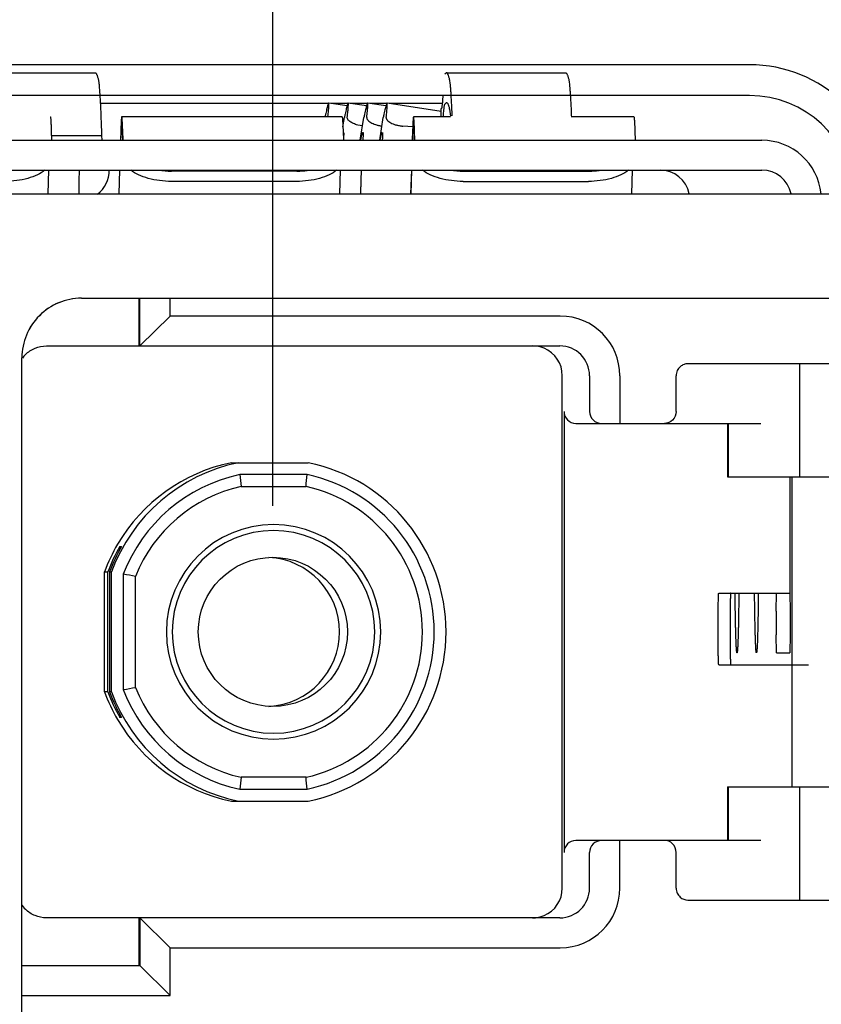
# Model space of a CAD drawing. Header units: inches. Extents: x 0 to 22, y 0 to 17.
# Tile 7 of 26: x 4.1 to 4.5, y 7.6 to 8.1. Entities that reach past the tile are written whole.
import ezdxf

# ---------------------------------------------------------------- set-up
doc = ezdxf.new("R2010")
doc.units = ezdxf.units.IN
doc.header["$LTSCALE"] = 1.21
doc.header["$MEASUREMENT"] = 0
doc.layers.get('0').update_dxf_attribs({"linetype": 'CONTINUOUS'})
doc.layers.add('DIMENSIONS', color=7, linetype='CONTINUOUS')
doc.styles.get("Standard").update_dxf_attribs({"font": 'txt', "width": 0.8})
doc.dimstyles.new('DIMSTYLE_1', dxfattribs={"dimtxt": 0.125, "dimasz": 0.18, "dimexe": 0.18, "dimexo": 0.0625, "dimgap": 0.09, "dimtad": 0, "dimtih": 1, "dimtoh": 1, "dimlfac": 0.6666666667, "dimzin": 4, "dimdsep": 46, "dimtxsty": 'STANDARD', "dimblk": '_FILLED', "dimblk1": '_FILLED', "dimblk2": '_FILLED', "dimcen": 0.09, "dimadec": 0, "dimazin": 0, "dimtp": 0.01, "dimtm": 0.01, "dimtfac": 1, "dimtofl": 0, "dimtmove": 0, "dimatfit": 3, "dimldrblk": '_FILLED', "dimfxl": 1, "dimtolj": 1, "dimtzin": 4, "dimarcsym": 0})

# ---------------------------------------------------------------- blocks, each defined once
blk = doc.blocks.new('*D8')
at = {"layer": 'DIMENSIONS', "color": 2, "linetype": 'CONTINUOUS'}
for p, q in [((4.3651851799, 9.0754344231), (4.3651851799, 12.3992117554)), ((4.228647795, 8.9109333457), (4.3651851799, 9.0754344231)), ((4.228647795, 7.835941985), (4.228647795, 8.9109333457))]:
    blk.add_line(p, q, dxfattribs=at)
at = {"layer": 'DIMENSIONS', "color": 2, "linetype": 'CONTINUOUS', "insert": (4.3026851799, 12.4617117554), "char_height": 0.125, "width": 0.925, "attachment_point": 1, "rotation": 90, "line_spacing_factor": 0.9}
blk.add_mtext('.09{\\Ftxt.shx;\\W1.000000;\\H0.125000; }[2.4]', dxfattribs=at)
blk = doc.blocks.new('_FILLED')
at = {"color": 0, "linetype": 'BYBLOCK'}
blk.add_solid([(0, 0), (-1, 0.1736111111), (-1, -0.1736111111)], dxfattribs=at)

msp = doc.modelspace()

# ---------------------------------------------------------------- linework, layer by layer
at = {"color": 7, "linetype": 'CONTINUOUS'}
for p, q in [((4.4649284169, 8.0545024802), (3.9564284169, 8.0545024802)), ((4.0814634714, 8.0505672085), (4.1405088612, 8.0505672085)), ((4.3146927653, 8.050567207), (4.3139370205, 8.0497975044)), ((4.3146927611, 8.0505672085), (4.3737381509, 8.0505672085)), ((4.4649284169, 8.0392024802), (3.9564284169, 8.0392024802)), ((4.2563155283, 8.0353514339), (4.1430719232, 8.0353514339)), ((4.2654360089, 8.0340753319), (4.2563169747, 8.0355204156)), ((4.2659624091, 8.0353514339), (4.2573830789, 8.0353514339)), ((4.2750828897, 8.0340753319), (4.2659638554, 8.0355204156)), ((4.2756092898, 8.0353514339), (4.2670299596, 8.0353514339)), ((4.2847297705, 8.0340753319), (4.2756107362, 8.0355204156)), ((4.2852561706, 8.0353514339), (4.2766768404, 8.0353514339)), ((4.3120718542, 8.0312725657), (4.285257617, 8.0355204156)), ((4.3126163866, 8.0353514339), (4.2863237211, 8.0353514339)), ((4.3120718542, 8.0287004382), (4.3120718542, 8.0327697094)), ((4.3121408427, 8.0327172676), (4.3120718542, 8.0327697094)), ((4.3139370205, 8.0350337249), (4.3146927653, 8.0358034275)), ((4.3162559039, 8.0325068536), (4.3167155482, 8.0290687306)), ((4.262966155, 8.0287004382), (4.1537321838, 8.0287004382)), ((4.2633657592, 8.0237054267), (4.264103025, 8.0283611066)), ((4.2719578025, 8.0170443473), (4.2737499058, 8.0283611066)), ((4.2816130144, 8.0170969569), (4.2833967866, 8.0283611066)), ((4.3167142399, 8.0287004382), (4.2983933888, 8.0287004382)), ((4.40762736, 8.0287004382), (4.376602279, 8.0287004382)), ((4.1187872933, 8.0215797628), (4.1189298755, 8.0170443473)), ((4.1532498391, 8.0215797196), (4.1531072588, 8.0170443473)), ((4.1543571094, 8.0170443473), (4.1542145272, 8.0215797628)), ((4.2634484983, 8.0215797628), (4.2635910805, 8.0170443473)), ((4.273077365, 8.0241658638), (4.2707796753, 8.0245860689)), ((4.2980649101, 8.023735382), (4.2930525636, 8.0241021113)), ((4.2979110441, 8.0215797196), (4.2977684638, 8.0170443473)), ((4.2990183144, 8.0170443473), (4.2988757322, 8.0215797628)), ((4.4081097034, 8.0215797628), (4.4082522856, 8.0170443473)), ((3.913691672, 8.0170443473), (4.4711078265, 8.0170443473)), ((4.1187872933, 8.0195088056), (4.1437255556, 8.0195088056)), ((4.1437255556, 8.0195088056), (4.1439173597, 8.0170443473)), ((4.2635112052, 8.0207721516), (4.2636490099, 8.020938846)), ((4.2636490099, 8.020938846), (4.263654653, 8.0209382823)), ((4.2732958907, 8.020938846), (4.2733015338, 8.0209382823)), ((4.2818153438, 8.0171561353), (4.2825700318, 8.0201331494)), ((4.2825700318, 8.0201331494), (4.2829427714, 8.020938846)), ((4.2829427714, 8.020938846), (4.2829484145, 8.0209382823)), ((3.9603652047, 8.0022805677), (4.4711078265, 8.0022805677)), ((4.1174302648, 8.0022805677), (4.1170589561, 7.9904695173)), ((4.1325855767, 8.0022805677), (4.1324891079, 7.9969656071)), ((4.1526431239, 8.0022805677), (4.1522718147, 7.990469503)), ((4.1524861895, 7.9904695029), (4.1528574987, 8.0022805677)), ((4.2620914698, 8.0022805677), (4.2617201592, 7.9904694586)), ((4.2973043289, 8.0022805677), (4.2969330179, 7.9904694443)), ((4.2971473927, 7.9904694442), (4.2975187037, 8.0022805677)), ((4.4067525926, 8.0022779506), (4.4063813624, 7.9904693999)), ((4.2404520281, 8.0018044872), (4.1784543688, 8.0018044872)), ((4.3231155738, 8.0018044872), (4.3851132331, 8.0018044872)), ((4.1324891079, 7.9969656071), (4.1324891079, 7.9904695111)), ((4.2403984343, 7.9966901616), (4.178400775, 7.9966901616)), ((4.3230619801, 7.9966901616), (4.3850596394, 7.9966901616)), ((3.9394442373, 7.9904695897), (4.5805696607, 7.9904693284)), ((4.1337433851, 7.9387962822), (4.5743042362, 7.9387961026)), ((4.1622761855, 7.9387963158), (4.1622761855, 7.9210797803)), ((4.1627585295, 7.9151742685), (4.1627585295, 7.9387963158)), ((4.1777878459, 7.929938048), (4.1777878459, 7.9387962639)), ((4.1627585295, 7.9151742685), (4.1777878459, 7.929938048)), ((4.3711614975, 7.929938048), (4.1777878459, 7.929938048)), ((4.1622761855, 7.9210797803), (4.1621689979, 7.9151742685)), ((4.1164088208, 7.9151742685), (4.3708935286, 7.9151742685)), ((4.104215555, 7.2685207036), (4.1042158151, 7.9092687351)), ((4.5223503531, 7.9063160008), (4.4344224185, 7.9063160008)), ((4.4898219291, 7.8502136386), (4.4898219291, 7.9063160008)), ((4.372149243, 7.6464734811), (4.372149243, 7.900410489)), ((4.3856548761, 7.900410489), (4.3856548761, 7.8826939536)), ((4.4006841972, 7.9004104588), (4.4006841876, 7.8767884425)), ((4.4286011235, 7.8826939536), (4.4286011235, 7.900410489)), ((4.3730067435, 7.8826939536), (4.3730067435, 7.6641900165)), ((4.3789112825, 7.8767884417), (4.4705138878, 7.8767884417)), ((4.4540259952, 7.8767884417), (4.4540259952, 7.8502136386)), ((4.4544987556, 7.8502136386), (4.4544987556, 7.8767884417)), ((4.2080958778, 7.8573002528), (4.2462306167, 7.8573002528)), ((4.2456160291, 7.851394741), (4.2121940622, 7.851394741)), ((4.4540259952, 7.8502136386), (4.5666944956, 7.8502136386)), ((4.4849044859, 7.8502136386), (4.4849044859, 7.7926348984)), ((4.485869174, 7.8502136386), (4.485869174, 7.6966703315)), ((4.2129392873, 7.8454892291), (4.2450851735, 7.8454892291)), ((4.1527606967, 7.8142116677), (4.1527606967, 7.8158178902)), ((4.1527606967, 7.8158178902), (4.1536181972, 7.8158178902)), ((4.1451197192, 7.7437436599), (4.1451197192, 7.8031403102)), ((4.1451197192, 7.8031403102), (4.1468561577, 7.8031403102)), ((4.1468561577, 7.7437436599), (4.1468561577, 7.8031403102)), ((4.1477136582, 7.8031403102), (4.1477136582, 7.7437436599)), ((4.1477136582, 7.8031403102), (4.148603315, 7.8031403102)), ((4.148603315, 7.7437436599), (4.148603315, 7.8031403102)), ((4.154507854, 7.8020639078), (4.154507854, 7.7448200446)), ((4.1605195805, 7.7459384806), (4.1605195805, 7.8009454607)), ((4.4497103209, 7.7926350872), (4.4849044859, 7.7926351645)), ((4.4781087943, 7.7837766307), (4.4782695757, 7.7926348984)), ((4.4849044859, 7.7926348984), (4.4850652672, 7.7837766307)), ((4.4781087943, 7.7837766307), (4.4781087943, 7.7719656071)), ((4.4850652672, 7.7837766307), (4.4850652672, 7.7719656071)), ((4.4782695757, 7.7631073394), (4.4781087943, 7.7719656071)), ((4.4850652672, 7.7719656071), (4.4849044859, 7.7631073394)), ((4.4782695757, 7.7631073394), (4.4849044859, 7.7631073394)), ((4.4497103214, 7.7572020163), (4.4941672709, 7.7572021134)), ((4.1468561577, 7.7437436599), (4.1451197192, 7.7437436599)), ((4.148603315, 7.7437436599), (4.1477136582, 7.7437436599)), ((4.1527606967, 7.7310660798), (4.1527606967, 7.7326723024)), ((4.1536181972, 7.7310660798), (4.1527606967, 7.7310660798)), ((4.2450851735, 7.701394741), (4.2129392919, 7.701394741)), ((4.2121940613, 7.6954892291), (4.2456160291, 7.6954892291)), ((4.4540259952, 7.6966703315), (4.4540259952, 7.6700955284)), ((4.4540259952, 7.6966703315), (4.5666944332, 7.6966703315)), ((4.4544987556, 7.6700955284), (4.4544987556, 7.6966703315)), ((4.4898219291, 7.6405679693), (4.4898219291, 7.6966703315)), ((4.2080958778, 7.6895837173), (4.2462306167, 7.6895837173)), ((4.4705138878, 7.6700955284), (4.3789112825, 7.6700955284)), ((4.4006841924, 7.6464734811), (4.4006841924, 7.6700955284)), ((4.3856548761, 7.6464734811), (4.3856548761, 7.6641900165)), ((4.4286011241, 7.6464734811), (4.4286011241, 7.6641900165)), ((4.4344224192, 7.6405679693), (4.522350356, 7.6405679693)), ((4.3708935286, 7.6317097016), (4.1164088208, 7.6317097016)), ((4.1621689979, 7.6317097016), (4.1622761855, 7.6258041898)), ((4.1627585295, 7.6317097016), (4.1627585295, 7.6080876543)), ((4.1777878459, 7.6169459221), (4.1627585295, 7.6317097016)), ((4.1622761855, 7.6258041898), (4.1622761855, 7.6080876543)), ((4.1777878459, 7.5933238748), (4.1777878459, 7.6169459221)), ((4.1777878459, 7.6169459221), (4.3711614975, 7.6169459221)), ((4.1042329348, 7.6080876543), (4.1627585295, 7.6080876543)), ((4.1777878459, 7.5933238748), (4.1627585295, 7.6080876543)), ((4.1042329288, 7.5933238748), (4.1777878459, 7.5933238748))]:
    msp.add_line(p, q, dxfattribs=at)
msp.add_circle((4.2286424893, 7.7734407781), 0.0369676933, dxfattribs=at)
for centre, radius, start, end in [((4.4649284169, 7.9870024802), 0.0675, 3.0650991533, 90), ((4.4649284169, 7.9867024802), 0.0525, 4.2706496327, 90), ((4.2894703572, 8.0261724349), 0.0275243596, 13.3052342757, 14.0330993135), ((4.4711059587, 7.9875208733), 0.0295230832, 5.7948317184, 89.9963751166), ((4.1321809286, 8.0022816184), 0.0153583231, 308.6292946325, 359.9960804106), ((4.1784109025, 8.0479347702), 0.0461303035, 261.9540005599, 270.0539869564), ((4.3230721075, 8.0479347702), 0.0461303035, 261.95400056, 270.0539869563), ((4.4206012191, 7.9875216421), 0.0147580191, 11.7533637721, 90.0034626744), ((4.4711087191, 7.9875216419), 0.014758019, 11.7532817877, 90.0034649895), ((4.1337433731, 7.9092687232), 0.0295275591, 89.9999767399, 179.99997674), ((4.1337606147, 7.9092687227), 0.0295275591, 89.9999767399, 179.99997674), ((4.3711567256, 7.900410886), 0.0295274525, 359.9991709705, 89.9902610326), ((4.370892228, 7.9004117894), 0.0147625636, 359.9949529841, 89.9949522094), ((4.1164259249, 7.9004028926), 0.0147800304, 135.0213479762, 143.8887304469), ((4.3573828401, 7.9004091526), 0.014766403, 0.0051855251, 67.3034197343), ((4.3789120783, 7.8826937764), 0.0059053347, 179.9982814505, 269.9922792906), ((4.2289135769, 7.7734511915), 0.0856222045, 101.6802092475, 159.7116416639), ((4.2254271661, 7.7734585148), 0.085614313, 101.6793565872, 149.522932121), ((4.2288870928, 7.773441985), 0.0856339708, 281.6851348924, 78.3148651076), ((4.2289128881, 7.7734507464), 0.0797170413, 102.1063890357, 158.9652683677), ((5.6392375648, 8.028475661), 1.4379884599, 187.0736376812, 187.3108054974), ((2.8296952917, 7.9756974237), 1.4213664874, 354.7438931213, 354.9829063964), ((4.2288865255, 7.7734405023), 0.0797302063, 282.1123470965, 77.8876529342), ((4.2290193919, 7.7734502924), 0.0738118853, 102.5829405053, 158.1299582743), ((4.2289950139, 7.7734433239), 0.0738243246, 282.5889294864, 77.411070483), ((4.2290218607, 7.7734419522), 0.0531505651, 90.0103790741, 269.989620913), ((4.2290026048, 7.7734420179), 0.0531505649, 270.0103790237, 89.9896209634), ((4.2289677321, 7.7734419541), 0.0501977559, 90.0103790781, 269.989620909), ((4.2289495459, 7.773442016), 0.0501977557, 270.0103790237, 89.9896209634), ((4.2256775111, 7.7733220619), 0.0858992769, 149.5291845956, 159.6881038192), ((4.2273086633, 7.7733836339), 0.0857791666, 150.3505660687, 159.7022610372), ((4.2281661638, 7.7733836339), 0.0857791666, 150.3505660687, 159.7022610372), ((4.2247180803, 7.7734419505), 0.0369688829, 273.0600649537, 86.9446897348), ((4.0015245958, 6.9630529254), 0.8528442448, 79.2555365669, 79.6663474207), ((4.2256775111, 7.7735619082), 0.0858992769, 200.3118961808, 210.4708154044), ((4.2273086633, 7.7735003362), 0.0857791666, 200.2977389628, 209.6494339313), ((4.2281661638, 7.7735003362), 0.0857791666, 200.2977389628, 209.6494339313), ((4.228913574, 7.7734327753), 0.0856222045, 200.2883569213, 258.3197921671), ((4.0015278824, 8.5838217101), 0.8528344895, 280.3335476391, 280.7443630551), ((4.2289128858, 7.773433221), 0.0797170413, 201.0347304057, 257.893612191), ((4.22901939, 7.7734336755), 0.0738118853, 201.8700406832, 257.4170605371), ((4.2254271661, 7.7734254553), 0.085614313, 210.4770678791, 258.3206434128), ((5.6392379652, 7.5184069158), 1.4379890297, 172.6891414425, 172.9263091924), ((2.8296944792, 7.5711864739), 1.4213673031, 5.0170936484, 5.2561067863), ((4.3789120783, 7.6641901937), 0.0059053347, 90.0077207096, 180.0017185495), ((4.3573828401, 7.6464748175), 0.014766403, 292.6965802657, 359.9948144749), ((4.370892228, 7.6464721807), 0.0147625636, 270.0050477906, 0.0050470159), ((4.3711565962, 7.6464731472), 0.0295275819, 270.0090313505, 0.0005893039), ((4.1164564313, 7.6465065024), 0.0148195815, 212.7786376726, 224.9648169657)]:
    msp.add_arc(centre, radius, start, end, dxfattribs=at)
for centre, major_axis, start_param, end_param in [((4.3916666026, 7.8826939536), (0.0060117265, 0), 3.1415926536, 4.7123889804), ((4.3916666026, 7.6641900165), (0.0060117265, -0), 1.5707963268, 3.1415926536)]:
    msp.add_ellipse(centre, major_axis=major_axis, ratio=0.982332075, start_param=start_param, end_param=end_param, dxfattribs=at)
for points, knots in [([(4.1405088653, 8.0505672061), (4.140576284, 8.050567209), (4.1406834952, 8.0505354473), (4.1408083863, 8.0504505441), (4.140948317, 8.0503191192), (4.1411183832, 8.0500830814), (4.1413106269, 8.0497177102), (4.1415032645, 8.0492510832), (4.1416963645, 8.0486827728), (4.1418898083, 8.0480121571), (4.1420108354, 8.0475290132), (4.1420720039, 8.0472706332)], [0, 0, 0, 0, 0.0534713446, 0.0844282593, 0.1195939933, 0.2051024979, 0.3135597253, 0.4465862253, 0.6050381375, 0.7894081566, 1, 1, 1, 1]), ([(4.1420720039, 8.0472706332), (4.1421143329, 8.0470918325), (4.1421937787, 8.0466778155), (4.142299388, 8.0459730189), (4.142405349, 8.0451054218), (4.1425575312, 8.0436260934), (4.1427397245, 8.0413746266), (4.1429454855, 8.0381955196), (4.1431488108, 8.0343875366), (4.1433488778, 8.0299621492), (4.143544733, 8.0249338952), (4.1436654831, 8.0213821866), (4.1437255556, 8.0195088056)], [0, 0, 0, 0, 0.0198096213, 0.0454170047, 0.0768276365, 0.1140312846, 0.2057420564, 0.3203314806, 0.4574871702, 0.6168645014, 0.7979238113, 1, 1, 1, 1]), ([(4.3162559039, 8.0472706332), (4.3161947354, 8.0475290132), (4.3160737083, 8.0480121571), (4.3158802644, 8.0486827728), (4.3156871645, 8.0492510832), (4.3154945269, 8.0497177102), (4.3153022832, 8.0500830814), (4.3151322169, 8.0503191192), (4.3149922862, 8.0504505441), (4.3148673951, 8.0505354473), (4.3147601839, 8.050567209), (4.3146927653, 8.0505672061)], [0, 0, 0, 0, 0.2105918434, 0.3949618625, 0.5534137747, 0.6864402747, 0.7948975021, 0.8804060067, 0.9155717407, 0.9465286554, 1, 1, 1, 1]), ([(4.3175606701, 8.0291709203), (4.3174676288, 8.0314405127), (4.3173231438, 8.0346583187), (4.3170969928, 8.0386962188), (4.3169361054, 8.0411593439), (4.3167743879, 8.043239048), (4.3166120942, 8.0449316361), (4.3164690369, 8.0460981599), (4.3163486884, 8.0468342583), (4.3162876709, 8.047136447), (4.3162559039, 8.0472706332)], [0, 0, 0, 0, 0.3752918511, 0.5321575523, 0.6681708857, 0.7831051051, 0.8767817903, 0.9490906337, 0.9772172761, 1, 1, 1, 1]), ([(4.3737381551, 8.0505672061), (4.3738055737, 8.0505672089), (4.3739127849, 8.0505354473), (4.374037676, 8.0504505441), (4.3741776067, 8.0503191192), (4.374347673, 8.0500830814), (4.3745399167, 8.0497177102), (4.3747325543, 8.0492510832), (4.3749256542, 8.0486827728), (4.3751190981, 8.0480121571), (4.3752401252, 8.0475290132), (4.3753012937, 8.0472706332)], [0, 0, 0, 0, 0.0534713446, 0.0844282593, 0.1195939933, 0.2051024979, 0.3135597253, 0.4465862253, 0.6050381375, 0.7894081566, 1, 1, 1, 1]), ([(4.3753012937, 8.0472706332), (4.3753330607, 8.047136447), (4.3753940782, 8.0468342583), (4.3755144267, 8.0460981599), (4.375657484, 8.0449316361), (4.3758197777, 8.043239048), (4.3759814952, 8.0411593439), (4.3761423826, 8.0386962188), (4.3763685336, 8.0346583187), (4.3765130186, 8.0314405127), (4.3766060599, 8.0291709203)], [0, 0, 0, 0, 0.0227827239, 0.0509093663, 0.1232182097, 0.2168948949, 0.3318291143, 0.4678424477, 0.6247081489, 1, 1, 1, 1]), ([(4.3128867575, 8.0391257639), (4.3128592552, 8.0386415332), (4.3128046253, 8.0377339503), (4.3127165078, 8.0364650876), (4.3126279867, 8.0353811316), (4.3125392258, 8.0344838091), (4.3124611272, 8.033853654), (4.3123961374, 8.0334443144), (4.3123510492, 8.0332075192), (4.312306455, 8.0330181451), (4.312261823, 8.0328749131), (4.3122191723, 8.0327785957), (4.3121819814, 8.0327315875), (4.3121624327, 8.0327219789)], [0, 0, 0, 0, 0.22474588, 0.4213137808, 0.5893771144, 0.728682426, 0.8391340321, 0.883535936, 0.9207350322, 0.9507723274, 0.9737487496, 0.989906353, 1, 1, 1, 1]), ([(4.2563169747, 8.0355204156), (4.2562996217, 8.0355231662), (4.2562685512, 8.0355033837), (4.2562380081, 8.0354664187), (4.2561937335, 8.0353986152), (4.2561366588, 8.0352789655), (4.2560634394, 8.0350940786), (4.2559818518, 8.0348558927), (4.2558511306, 8.0344338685), (4.2556706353, 8.0337741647), (4.2554345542, 8.0328263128), (4.2551672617, 8.0316754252), (4.2548698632, 8.0303280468), (4.2546654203, 8.0293643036), (4.2545581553, 8.0288510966)], [0, 0, 0, 0, 0.0076009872, 0.0135698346, 0.0212947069, 0.0423076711, 0.0709373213, 0.1072424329, 0.15121846, 0.2620470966, 0.4030731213, 0.5737915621, 0.7731784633, 1, 1, 1, 1]), ([(4.2559520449, 8.0288510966), (4.2560064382, 8.0293561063), (4.2561057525, 8.0303052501), (4.2562337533, 8.0316355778), (4.2563306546, 8.0327756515), (4.2563955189, 8.033719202), (4.2564254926, 8.0343806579), (4.2564303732, 8.0348082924), (4.256425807, 8.0350519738), (4.2564130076, 8.0352440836), (4.2563956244, 8.0353713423), (4.2563746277, 8.035446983), (4.2563570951, 8.0354903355), (4.2563339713, 8.0355177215), (4.2563169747, 8.0355204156)], [0, 0, 0, 0, 0.2268810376, 0.4262707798, 0.5969642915, 0.7379435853, 0.8487130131, 0.8926620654, 0.92894636, 0.9575655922, 0.9785846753, 0.9863222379, 0.9923132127, 1, 1, 1, 1]), ([(4.2659638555, 8.0355204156), (4.2659456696, 8.0355232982), (4.2659131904, 8.035501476), (4.2658815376, 8.0354618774), (4.2658351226, 8.0353886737), (4.2657752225, 8.0352598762), (4.2656589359, 8.0349589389), (4.2654981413, 8.0344374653), (4.2652827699, 8.0336416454), (4.2650329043, 8.0326230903), (4.2647492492, 8.0313875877), (4.2644337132, 8.0299425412), (4.2642166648, 8.0289095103), (4.2641028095, 8.0283596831)], [0, 0, 0, 0, 0.0074283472, 0.0133525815, 0.0210513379, 0.0420502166, 0.0707002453, 0.1510805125, 0.2620748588, 0.4032951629, 0.5741458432, 0.7734761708, 1, 1, 1, 1]), ([(4.2655455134, 8.0283596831), (4.2656048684, 8.0289010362), (4.2657134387, 8.0299189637), (4.2658541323, 8.031346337), (4.2659614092, 8.0325706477), (4.2660348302, 8.0335846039), (4.2660733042, 8.0343827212), (4.2660800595, 8.0349115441), (4.2660619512, 8.0352236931), (4.2660446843, 8.0353603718), (4.2660233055, 8.0354417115), (4.2660055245, 8.0354878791), (4.2659816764, 8.0355175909), (4.2659638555, 8.0355204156)], [0, 0, 0, 0, 0.2265900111, 0.4259267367, 0.5967535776, 0.7379316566, 0.8488684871, 0.9291995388, 0.9578373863, 0.9788395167, 0.9865489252, 0.9924926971, 1, 1, 1, 1]), ([(4.2756107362, 8.0355204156), (4.2755925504, 8.0355232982), (4.2755600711, 8.035501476), (4.2755284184, 8.0354618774), (4.2754820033, 8.0353886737), (4.2754221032, 8.0352598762), (4.2753058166, 8.0349589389), (4.2751450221, 8.0344374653), (4.2749296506, 8.0336416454), (4.274679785, 8.0326230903), (4.2743961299, 8.0313875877), (4.274080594, 8.0299425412), (4.2738635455, 8.0289095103), (4.2737496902, 8.0283596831)], [0, 0, 0, 0, 0.0074283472, 0.0133525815, 0.0210513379, 0.0420502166, 0.0707002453, 0.1510805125, 0.2620748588, 0.4032951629, 0.5741458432, 0.7734761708, 1, 1, 1, 1]), ([(4.2751923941, 8.0283596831), (4.2752517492, 8.0289010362), (4.2753603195, 8.0299189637), (4.2755010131, 8.031346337), (4.27560829, 8.0325706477), (4.275681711, 8.0335846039), (4.275720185, 8.0343827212), (4.2757269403, 8.0349115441), (4.275708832, 8.0352236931), (4.275691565, 8.0353603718), (4.2756701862, 8.0354417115), (4.2756524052, 8.0354878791), (4.2756285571, 8.0355175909), (4.2756107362, 8.0355204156)], [0, 0, 0, 0, 0.2265900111, 0.4259267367, 0.5967535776, 0.7379316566, 0.8488684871, 0.9291995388, 0.9578373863, 0.9788395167, 0.9865489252, 0.9924926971, 1, 1, 1, 1]), ([(4.285257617, 8.0355204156), (4.2852394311, 8.0355232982), (4.2852069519, 8.035501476), (4.2851752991, 8.0354618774), (4.2851288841, 8.0353886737), (4.285068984, 8.0352598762), (4.2849526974, 8.0349589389), (4.2847919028, 8.0344374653), (4.2845765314, 8.0336416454), (4.2843266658, 8.0326230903), (4.2840430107, 8.0313875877), (4.2837274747, 8.0299425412), (4.2835104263, 8.0289095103), (4.283396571, 8.0283596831)], [0, 0, 0, 0, 0.0074283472, 0.0133525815, 0.0210513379, 0.0420502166, 0.0707002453, 0.1510805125, 0.2620748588, 0.4032951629, 0.5741458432, 0.7734761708, 1, 1, 1, 1]), ([(4.2848392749, 8.0283596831), (4.2848986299, 8.0289010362), (4.2850072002, 8.0299189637), (4.2851478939, 8.031346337), (4.2852551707, 8.0325706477), (4.2853285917, 8.0335846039), (4.2853670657, 8.0343827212), (4.285373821, 8.0349115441), (4.2853557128, 8.0352236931), (4.2853384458, 8.0353603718), (4.285317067, 8.0354417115), (4.285299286, 8.0354878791), (4.2852754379, 8.0355175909), (4.285257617, 8.0355204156)], [0, 0, 0, 0, 0.2265900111, 0.4259267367, 0.5967535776, 0.7379316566, 0.8488684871, 0.9291995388, 0.9578373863, 0.9788395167, 0.9865489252, 0.9924926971, 1, 1, 1, 1]), ([(4.3131624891, 8.0288665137), (4.3132192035, 8.0296647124), (4.3133065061, 8.0307915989), (4.3134425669, 8.0321982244), (4.3135380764, 8.0330417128), (4.3136333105, 8.0337431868), (4.3137282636, 8.0343021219), (4.3138117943, 8.0346782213), (4.3138824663, 8.0349059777), (4.3139182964, 8.0349955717), (4.3139370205, 8.0350337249)], [0, 0, 0, 0, 0.3854001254, 0.5443118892, 0.6806012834, 0.7942239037, 0.8851950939, 0.9536401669, 0.9795309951, 1, 1, 1, 1]), ([(4.3146927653, 8.0358034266), (4.3147563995, 8.0358034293), (4.3148978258, 8.0357637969), (4.3150861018, 8.0356099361), (4.3152693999, 8.0353705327), (4.3154517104, 8.0350421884), (4.3156343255, 8.0346235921), (4.3158173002, 8.0341136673), (4.3160005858, 8.0335120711), (4.3161153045, 8.0330784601), (4.3161732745, 8.0328466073)], [0, 0, 0, 0, 0.0556167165, 0.1230198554, 0.2092908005, 0.3178771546, 0.4504940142, 0.6080635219, 0.7911212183, 1, 1, 1, 1]), ([(4.1183049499, 8.0287004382), (4.1183191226, 8.0287004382), (4.1183494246, 8.0286546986), (4.1183730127, 8.028571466), (4.1184050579, 8.0284254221), (4.1184494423, 8.0281250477), (4.1185030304, 8.0276051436), (4.1185619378, 8.0268169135), (4.1186209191, 8.0258080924), (4.1186789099, 8.0245843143), (4.1187356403, 8.0231508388), (4.1187701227, 8.0221259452), (4.1187872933, 8.0215797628)], [0, 0, 0, 0, 0.0059404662, 0.0186635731, 0.0390079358, 0.0671174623, 0.1467302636, 0.2573972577, 0.3987069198, 0.5701710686, 0.770954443, 1, 1, 1, 1]), ([(4.153732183, 8.0287004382), (4.15371801, 8.0287004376), (4.1536877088, 8.0286546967), (4.15366412, 8.0285714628), (4.153632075, 8.028425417), (4.1535876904, 8.0281250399), (4.1535341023, 8.0276051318), (4.1534751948, 8.0268168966), (4.1534162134, 8.0258080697), (4.1533582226, 8.0245842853), (4.1533014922, 8.0231508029), (4.1532670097, 8.0221259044), (4.1532498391, 8.0215797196)], [0, 0, 0, 0, 0.0059405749, 0.0186638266, 0.0390083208, 0.0671179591, 0.1467309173, 0.2573979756, 0.3987076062, 0.5701716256, 0.770954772, 1, 1, 1, 1]), ([(4.1542145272, 8.0215797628), (4.1541973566, 8.0221259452), (4.1541628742, 8.0231508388), (4.1541061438, 8.0245843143), (4.154048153, 8.0258080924), (4.1539891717, 8.0268169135), (4.1539302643, 8.0276051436), (4.1538766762, 8.0281250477), (4.1538322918, 8.0284254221), (4.1538002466, 8.028571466), (4.1537766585, 8.0286546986), (4.1537463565, 8.0287004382), (4.1537321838, 8.0287004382)], [0, 0, 0, 0, 0.229045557, 0.4298289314, 0.6012930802, 0.7426027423, 0.8532697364, 0.9328825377, 0.9609920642, 0.9813364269, 0.9940595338, 1, 1, 1, 1]), ([(4.262966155, 8.0287004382), (4.2629803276, 8.0287004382), (4.2630106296, 8.0286546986), (4.2630342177, 8.028571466), (4.263066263, 8.0284254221), (4.2631106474, 8.0281250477), (4.2631642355, 8.0276051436), (4.2632231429, 8.0268169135), (4.2632821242, 8.0258080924), (4.263340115, 8.0245843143), (4.2633968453, 8.0231508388), (4.2634313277, 8.0221259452), (4.2634484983, 8.0215797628)], [0, 0, 0, 0, 0.0059404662, 0.0186635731, 0.0390079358, 0.0671174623, 0.1467302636, 0.2573972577, 0.3987069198, 0.5701710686, 0.770954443, 1, 1, 1, 1]), ([(4.2707796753, 8.0245860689), (4.2703851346, 8.0246875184), (4.2696341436, 8.0249129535), (4.2685876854, 8.0253269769), (4.2676751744, 8.025787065), (4.266907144, 8.026278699), (4.2662947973, 8.0267901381), (4.2659065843, 8.0272421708), (4.2656959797, 8.0276047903), (4.2655622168, 8.0279348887), (4.2655278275, 8.0281976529), (4.2655457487, 8.0283611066)], [0, 0, 0, 0, 0.1790456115, 0.3441430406, 0.494016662, 0.6275358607, 0.7440527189, 0.8436361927, 0.8874733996, 0.9277298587, 1, 1, 1, 1]), ([(4.2751924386, 8.0283600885), (4.2751817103, 8.028262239), (4.2751885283, 8.0280552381), (4.2752764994, 8.0277438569), (4.2754365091, 8.0274275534), (4.2757571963, 8.0269805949), (4.2763363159, 8.0264325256), (4.2772313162, 8.0258298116), (4.2783420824, 8.0252708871), (4.2796491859, 8.0247820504), (4.281123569, 8.0243980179), (4.2821669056, 8.0242297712), (4.2827065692, 8.0241678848)], [0, 0, 0, 0, 0.032291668, 0.0670306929, 0.1053799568, 0.1479945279, 0.2469460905, 0.3648382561, 0.5009901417, 0.6539068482, 0.8218043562, 1, 1, 1, 1]), ([(4.2848393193, 8.0283600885), (4.2848280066, 8.0282569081), (4.2848369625, 8.028037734), (4.2849364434, 8.0277088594), (4.2851151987, 8.0273751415), (4.2854724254, 8.0269033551), (4.28611411, 8.0263282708), (4.28710068, 8.0257016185), (4.288321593, 8.0251286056), (4.289753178, 8.0246427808), (4.2913523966, 8.0242843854), (4.2924765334, 8.0241443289), (4.29305275, 8.0241020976)], [0, 0, 0, 0, 0.0316249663, 0.0658463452, 0.1038773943, 0.1463699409, 0.2455895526, 0.3642763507, 0.5014941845, 0.6555085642, 0.8239697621, 1, 1, 1, 1]), ([(4.2983933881, 8.0287004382), (4.2983792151, 8.0287004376), (4.2983489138, 8.0286546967), (4.298325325, 8.0285714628), (4.2982932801, 8.028425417), (4.2982488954, 8.0281250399), (4.2981953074, 8.0276051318), (4.2981363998, 8.0268168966), (4.2980774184, 8.0258080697), (4.2980194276, 8.0245842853), (4.2979626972, 8.0231508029), (4.2979282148, 8.0221259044), (4.2979110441, 8.0215797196)], [0, 0, 0, 0, 0.0059405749, 0.0186638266, 0.0390083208, 0.0671179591, 0.1467309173, 0.2573979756, 0.3987076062, 0.5701716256, 0.770954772, 1, 1, 1, 1]), ([(4.2988757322, 8.0215797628), (4.2988585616, 8.0221259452), (4.2988240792, 8.0231508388), (4.2987673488, 8.0245843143), (4.2987093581, 8.0258080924), (4.2986503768, 8.0268169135), (4.2985914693, 8.0276051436), (4.2985378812, 8.0281250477), (4.2984934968, 8.0284254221), (4.2984614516, 8.028571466), (4.2984378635, 8.0286546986), (4.2984075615, 8.0287004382), (4.2983933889, 8.0287004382)], [0, 0, 0, 0, 0.229045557, 0.4298289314, 0.6012930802, 0.7426027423, 0.8532697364, 0.9328825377, 0.9609920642, 0.9813364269, 0.9940595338, 1, 1, 1, 1]), ([(4.40762736, 8.0287004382), (4.4076415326, 8.0287004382), (4.4076718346, 8.0286546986), (4.4076954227, 8.028571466), (4.407727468, 8.0284254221), (4.4077718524, 8.0281250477), (4.4078254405, 8.0276051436), (4.4078843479, 8.0268169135), (4.4079433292, 8.0258080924), (4.40800132, 8.0245843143), (4.4080580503, 8.0231508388), (4.4080925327, 8.0221259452), (4.4081097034, 8.0215797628)], [0, 0, 0, 0, 0.0059404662, 0.0186635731, 0.0390079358, 0.0671174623, 0.1467302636, 0.2573972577, 0.3987069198, 0.5701710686, 0.770954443, 1, 1, 1, 1]), ([(4.1533251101, 8.0171319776), (4.1533397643, 8.0175673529), (4.1533691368, 8.0183838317), (4.1534172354, 8.0195249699), (4.1534664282, 8.0204984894), (4.1535158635, 8.0212991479), (4.1535663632, 8.0219274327), (4.1536136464, 8.022373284), (4.153660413, 8.0226438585), (4.153695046, 8.0227595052), (4.1537205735, 8.0227949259), (4.1537321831, 8.0227949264)], [0, 0, 0, 0, 0.229466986, 0.4303502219, 0.6016771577, 0.742790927, 0.8532597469, 0.9327186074, 0.9811081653, 0.9938845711, 1, 1, 1, 1]), ([(4.1537321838, 8.0227949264), (4.1537437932, 8.0227949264), (4.1537693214, 8.0227595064), (4.1538039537, 8.0226438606), (4.1538507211, 8.022373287), (4.153898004, 8.0219274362), (4.153948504, 8.0212991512), (4.1539979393, 8.0204984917), (4.1540471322, 8.0195249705), (4.1540952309, 8.01838383), (4.1541246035, 8.0175673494), (4.1541392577, 8.0171319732)], [0, 0, 0, 0, 0.0061153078, 0.0188915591, 0.0672808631, 0.1467395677, 0.2572083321, 0.3983221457, 0.5696492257, 0.7705326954, 1, 1, 1, 1]), ([(4.2979863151, 8.0171319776), (4.2980009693, 8.0175673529), (4.2980303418, 8.0183838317), (4.2980784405, 8.0195249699), (4.2981276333, 8.0204984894), (4.2981770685, 8.0212991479), (4.2982275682, 8.0219274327), (4.2982748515, 8.022373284), (4.2983216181, 8.0226438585), (4.2983562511, 8.0227595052), (4.2983817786, 8.0227949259), (4.2983933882, 8.0227949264)], [0, 0, 0, 0, 0.229466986, 0.4303502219, 0.6016771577, 0.742790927, 0.8532597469, 0.9327186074, 0.9811081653, 0.9938845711, 1, 1, 1, 1]), ([(4.2983933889, 8.0227949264), (4.2984049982, 8.0227949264), (4.2984305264, 8.0227595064), (4.2984651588, 8.0226438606), (4.2985119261, 8.022373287), (4.2985592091, 8.0219274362), (4.298609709, 8.0212991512), (4.2986591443, 8.0204984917), (4.2987083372, 8.0195249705), (4.2987564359, 8.01838383), (4.2987858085, 8.0175673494), (4.2988004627, 8.0171319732)], [0, 0, 0, 0, 0.0061153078, 0.0188915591, 0.0672808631, 0.1467395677, 0.2572083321, 0.3983221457, 0.5696492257, 0.7705326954, 1, 1, 1, 1]), ([(4.2636546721, 8.0209384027), (4.2636805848, 8.0209342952), (4.2637092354, 8.0208795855), (4.2637287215, 8.0208056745), (4.2637443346, 8.020711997), (4.2637554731, 8.0205959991), (4.26376654, 8.0203918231), (4.2637682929, 8.020076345), (4.2637558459, 8.0196256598), (4.2637281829, 8.0190798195), (4.2636854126, 8.0184397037), (4.2636492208, 8.0179818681), (4.2636288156, 8.0177374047)], [0, 0, 0, 0, 0.0243694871, 0.0460195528, 0.0748541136, 0.1110676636, 0.1547355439, 0.2645010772, 0.4041257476, 0.5734207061, 0.7721404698, 1, 1, 1, 1]), ([(4.2721684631, 8.0171561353), (4.2722347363, 8.0174481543), (4.2723610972, 8.0179950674), (4.272546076, 8.0187579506), (4.2727134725, 8.0194074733), (4.2728627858, 8.0199419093), (4.2729933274, 8.0203609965), (4.2731042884, 8.0206620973), (4.2731888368, 8.0208410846), (4.273251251, 8.0209210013), (4.2732828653, 8.020938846), (4.2732958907, 8.020938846)], [0, 0, 0, 0, 0.2259753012, 0.4235881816, 0.5923904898, 0.7320864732, 0.8424237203, 0.9232574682, 0.9748027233, 0.9901704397, 1, 1, 1, 1]), ([(4.2733015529, 8.0209384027), (4.2733134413, 8.0209365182), (4.2733393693, 8.0209147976), (4.2733613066, 8.0208610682), (4.2733811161, 8.0207808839), (4.2733958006, 8.0206720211), (4.2734065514, 8.0205343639), (4.2734153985, 8.0202932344), (4.2734126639, 8.0199200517), (4.2733922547, 8.0193873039), (4.273353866, 8.0187420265), (4.2732975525, 8.0179856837), (4.2732511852, 8.0174448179), (4.2732252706, 8.0171561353)], [0, 0, 0, 0, 0.0094642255, 0.0240693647, 0.0454906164, 0.0742002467, 0.1103586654, 0.1540215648, 0.2638805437, 0.403680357, 0.573183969, 0.7721058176, 1, 1, 1, 1]), ([(4.2829484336, 8.0209384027), (4.2829604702, 8.0209364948), (4.2829867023, 8.02091425), (4.2830087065, 8.0208594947), (4.2830286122, 8.0207776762), (4.2830432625, 8.0206665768), (4.283053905, 8.0205260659), (4.2830624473, 8.0202799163), (4.2830590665, 8.0198989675), (4.2830375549, 8.0193551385), (4.282997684, 8.0186964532), (4.282939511, 8.0179244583), (4.2828917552, 8.0173724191), (4.2828650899, 8.0170777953)], [0, 0, 0, 0, 0.0093886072, 0.0239501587, 0.0453484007, 0.0740477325, 0.1102045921, 0.1538723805, 0.2637549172, 0.4035899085, 0.5731343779, 0.7720970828, 1, 1, 1, 1]), ([(4.1156097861, 8.0022571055), (4.1144871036, 8.0013327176), (4.1117578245, 7.9996985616), (4.1070160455, 7.9979959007), (4.1015628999, 7.99692896), (4.0977112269, 7.9966901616), (4.0957372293, 7.9966901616)], [0, 0, 0, 0, 0.2079795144, 0.4498190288, 0.7176932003, 1, 1, 1, 1]), ([(4.178400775, 7.9966901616), (4.1764188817, 7.9966901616), (4.172536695, 7.9969319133), (4.1670181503, 7.9980015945), (4.162173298, 7.9997068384), (4.1593558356, 8.0013351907), (4.1581781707, 8.0022571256)], [0, 0, 0, 0, 0.2791727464, 0.5462253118, 0.7893254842, 1, 1, 1, 1]), ([(4.2602709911, 8.0022571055), (4.2591483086, 8.0013327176), (4.2564190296, 7.9996985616), (4.2516772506, 7.9979959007), (4.2462241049, 7.99692896), (4.242372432, 7.9966901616), (4.2403984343, 7.9966901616)], [0, 0, 0, 0, 0.2079795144, 0.4498190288, 0.7176932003, 1, 1, 1, 1]), ([(4.2404520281, 8.0018044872), (4.2409979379, 8.0018044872), (4.2431612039, 8.0018425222), (4.2453223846, 8.0020289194), (4.2469235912, 8.0022585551)], [0, 0, 0, 0, 0.25232728, 1, 1, 1, 1]), ([(4.2722734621, 7.9906130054), (4.2722875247, 7.9914823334), (4.2723167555, 7.9931259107), (4.2723674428, 7.9954394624), (4.2724147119, 7.997177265), (4.2724552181, 7.9984058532), (4.2724850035, 7.9992002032), (4.2725154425, 7.9999065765), (4.2725464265, 8.000522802), (4.2725778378, 8.0010469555), (4.2726095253, 8.0014777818), (4.272641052, 8.0018140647), (4.2726694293, 8.0020353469), (4.2726930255, 8.0021636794), (4.2727097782, 8.0022254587), (4.2727228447, 8.0022627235), (4.2727388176, 8.0022805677), (4.2727456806, 8.0022805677)], [0, 0, 0, 0, 0.2230528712, 0.4217206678, 0.593675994, 0.6690426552, 0.7370820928, 0.7976064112, 0.850428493, 0.895368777, 0.9323214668, 0.9612315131, 0.9820577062, 0.9894390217, 0.9948142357, 0.9982393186, 1, 1, 1, 1]), ([(4.3230619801, 7.9966901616), (4.3210800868, 7.9966901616), (4.3171979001, 7.9969319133), (4.3116793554, 7.9980015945), (4.3068345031, 7.9997068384), (4.3040170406, 8.0013351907), (4.3028393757, 8.0022571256)], [0, 0, 0, 0, 0.2791727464, 0.5462253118, 0.7893254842, 1, 1, 1, 1]), ([(4.4049321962, 8.0022571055), (4.4038095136, 8.0013327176), (4.4010802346, 7.9996985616), (4.3963384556, 7.9979959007), (4.39088531, 7.99692896), (4.387033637, 7.9966901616), (4.3850596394, 7.9966901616)], [0, 0, 0, 0, 0.2079795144, 0.4498190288, 0.7176932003, 1, 1, 1, 1]), ([(4.3851132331, 8.0018044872), (4.3856591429, 8.0018044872), (4.3878224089, 8.0018425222), (4.3899835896, 8.0020289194), (4.3915847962, 8.0022585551)], [0, 0, 0, 0, 0.25232728, 1, 1, 1, 1]), ([(4.4344224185, 7.9063160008), (4.433765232, 7.9063160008), (4.4323741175, 7.9060732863), (4.4304523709, 7.9049341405), (4.4289753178, 7.9029693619), (4.4286011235, 7.9012763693), (4.4286011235, 7.900410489)], [0, 0, 0, 0, 0.2155131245, 0.4525378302, 0.7160493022, 1, 1, 1, 1]), ([(4.4286011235, 7.8826939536), (4.4286011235, 7.8811432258), (4.4273168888, 7.8780060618), (4.4242027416, 7.8767884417), (4.4227551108, 7.8767884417)], [0, 0, 0, 0, 0.5171922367, 1, 1, 1, 1]), ([(4.4497103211, 7.7572020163), (4.4497014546, 7.7572020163), (4.4496884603, 7.757241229), (4.4496758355, 7.7572977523), (4.449660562, 7.7574093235), (4.449638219, 7.757632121), (4.4496122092, 7.7580199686), (4.4495837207, 7.7586029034), (4.4495559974, 7.7593443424), (4.4495294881, 7.7602351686), (4.4495045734, 7.7612675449), (4.4494722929, 7.762896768), (4.4494390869, 7.7652016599), (4.4494104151, 7.7682252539), (4.4493927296, 7.7715060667), (4.4493867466, 7.7749180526), (4.4493927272, 7.7783300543), (4.4494104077, 7.7816109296), (4.4494390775, 7.7846346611), (4.4494722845, 7.7869397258), (4.4495045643, 7.7885691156), (4.4495294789, 7.7896016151), (4.4495559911, 7.7904925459), (4.4495837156, 7.7912340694), (4.4496122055, 7.7918170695), (4.4496382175, 7.7922049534), (4.4496605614, 7.7924277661), (4.4496758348, 7.7925393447), (4.4496884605, 7.7925958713), (4.4497014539, 7.7926350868), (4.4497103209, 7.7926350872)], [0, 0, 0, 0, 0.0007501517, 0.0026122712, 0.0056484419, 0.0098620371, 0.0218011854, 0.0383483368, 0.059326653, 0.084540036, 0.113761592, 0.1466921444, 0.2224090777, 0.3087853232, 0.4025149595, 0.4999859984, 0.5974568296, 0.6911878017, 0.7775682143, 0.8532912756, 0.8862261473, 0.9154513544, 0.9406671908, 0.9616482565, 0.9781973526, 0.9901373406, 0.9943512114, 0.9973875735, 0.9992498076, 1, 1, 1, 1]), ([(4.4556148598, 7.7926350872), (4.4556059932, 7.7926350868), (4.4555929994, 7.7925958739), (4.4555803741, 7.7925393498), (4.4555651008, 7.792427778), (4.4555427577, 7.7922049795), (4.4555167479, 7.7918171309), (4.4554882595, 7.7912341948), (4.4554605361, 7.7904927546), (4.4554340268, 7.7896019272), (4.4554091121, 7.7885695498), (4.4553768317, 7.7869403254), (4.4553436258, 7.7846354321), (4.455314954, 7.7816118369), (4.4552972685, 7.7783310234), (4.4552912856, 7.7749190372), (4.4552972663, 7.7715070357), (4.4553149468, 7.7682261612), (4.4553436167, 7.765202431), (4.4553768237, 7.7628973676), (4.4554091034, 7.7612679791), (4.4554340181, 7.7602354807), (4.4554605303, 7.759344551), (4.4554882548, 7.7586030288), (4.4555167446, 7.75802003), (4.4555427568, 7.7576321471), (4.4555651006, 7.7574093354), (4.4555803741, 7.7572977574), (4.4555929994, 7.7572412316), (4.4556059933, 7.7572020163), (4.4556148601, 7.7572020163)], [0, 0, 0, 0, 0.0007501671, 0.0026123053, 0.005648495, 0.0098621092, 0.0218012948, 0.0383484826, 0.0593268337, 0.0845402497, 0.1137618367, 0.1466924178, 0.2224094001, 0.308785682, 0.4025153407, 0.4999863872, 0.597457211, 0.6911881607, 0.7775685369, 0.8532915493, 0.8862263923, 0.9154515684, 0.9406673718, 0.9616484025, 0.9781974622, 0.9901374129, 0.9943512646, 0.9973876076, 0.999249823, 1, 1, 1, 1]), ([(4.4587506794, 7.763108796), (4.4587350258, 7.7631088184), (4.4587138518, 7.7631401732), (4.4586961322, 7.7631829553), (4.4586699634, 7.76326747), (4.4586408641, 7.7634103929), (4.4586069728, 7.7636304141), (4.4585733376, 7.7639122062), (4.4585394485, 7.7642562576), (4.4585056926, 7.7646618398), (4.458458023, 7.7653240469), (4.4584008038, 7.7663017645), (4.4583364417, 7.7676522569), (4.4582736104, 7.7692347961), (4.4582125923, 7.7710427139), (4.4581536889, 7.7730679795), (4.4580971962, 7.7753018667), (4.4580434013, 7.777735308), (4.4579734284, 7.7813481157), (4.4578957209, 7.7862775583), (4.4578467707, 7.7903315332), (4.4578242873, 7.7924603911)], [0, 0, 0, 0, 0.001597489, 0.0030562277, 0.0050133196, 0.0104713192, 0.0180229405, 0.0276831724, 0.0394462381, 0.0532968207, 0.0692179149, 0.1071994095, 0.1532431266, 0.2071943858, 0.2688280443, 0.337850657, 0.4139654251, 0.4968751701, 0.5862507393, 0.7827317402, 1, 1, 1, 1]), ([(4.459677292, 7.7924734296), (4.4596548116, 7.7903436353), (4.459605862, 7.78628781), (4.4595281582, 7.7813561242), (4.4594581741, 7.7777416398), (4.4594043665, 7.7753070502), (4.4593478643, 7.7730720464), (4.4592889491, 7.7710457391), (4.4592279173, 7.7692369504), (4.4591650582, 7.767653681), (4.4591006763, 7.7663025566), (4.4590434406, 7.7653243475), (4.4589957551, 7.7646618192), (4.4589619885, 7.7642560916), (4.45892809, 7.7639119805), (4.4588944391, 7.7636301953), (4.4588605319, 7.7634102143), (4.458831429, 7.7632673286), (4.4588052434, 7.7631828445), (4.458787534, 7.7631400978), (4.4587663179, 7.7631087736), (4.4587506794, 7.763108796)], [0, 0, 0, 0, 0.217267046, 0.4137538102, 0.5031296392, 0.5860402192, 0.6621604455, 0.731189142, 0.7928254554, 0.8467746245, 0.892820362, 0.9308049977, 0.9467265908, 0.9605761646, 0.9723361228, 0.9819909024, 0.9895377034, 0.9949919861, 0.9969474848, 0.9984047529, 1, 1, 1, 1]), ([(4.4683975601, 7.763108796), (4.4683819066, 7.7631088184), (4.4683607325, 7.7631401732), (4.4683430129, 7.7631829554), (4.4683168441, 7.7632674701), (4.4682877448, 7.7634103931), (4.4682538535, 7.7636304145), (4.4682202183, 7.7639122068), (4.4681863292, 7.7642562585), (4.4681525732, 7.7646618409), (4.4681049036, 7.7653240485), (4.4680476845, 7.7663017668), (4.4679833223, 7.7676522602), (4.467920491, 7.7692348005), (4.4678594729, 7.7710427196), (4.4678005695, 7.7730679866), (4.4677440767, 7.7753018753), (4.4676902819, 7.7777353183), (4.4676203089, 7.7813481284), (4.4675426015, 7.786277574), (4.4674936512, 7.7903315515), (4.4674711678, 7.7924604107)], [0, 0, 0, 0, 0.0015974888, 0.0030562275, 0.0050133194, 0.0104713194, 0.0180229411, 0.0276831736, 0.03944624, 0.0532968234, 0.0692179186, 0.1071994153, 0.1532431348, 0.2071943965, 0.2688280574, 0.3378506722, 0.4139654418, 0.4968751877, 0.5862507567, 0.7827317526, 1, 1, 1, 1]), ([(4.469324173, 7.7924734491), (4.4693016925, 7.7903436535), (4.469252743, 7.7862878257), (4.4691750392, 7.7813561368), (4.4691050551, 7.7777416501), (4.4690512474, 7.7753070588), (4.4689947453, 7.7730720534), (4.4689358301, 7.7710457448), (4.4688747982, 7.7692369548), (4.4688119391, 7.7676536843), (4.4687475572, 7.7663025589), (4.4686903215, 7.7653243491), (4.468642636, 7.7646618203), (4.4686088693, 7.7642560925), (4.4685749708, 7.7639119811), (4.4685413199, 7.7636301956), (4.4685074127, 7.7634102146), (4.4684783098, 7.7632673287), (4.4684521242, 7.7631828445), (4.4684344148, 7.7631400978), (4.4684131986, 7.7631087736), (4.4683975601, 7.763108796)], [0, 0, 0, 0, 0.2172670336, 0.4137537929, 0.5031296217, 0.5860402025, 0.6621604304, 0.7311891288, 0.7928254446, 0.8467746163, 0.8928203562, 0.930804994, 0.9467265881, 0.9605761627, 0.9723361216, 0.9819909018, 0.9895377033, 0.9949919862, 0.996947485, 0.9984047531, 1, 1, 1, 1]), ([(4.4286011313, 7.664189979), (4.4286011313, 7.6657407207), (4.4273165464, 7.6688775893), (4.4242027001, 7.6700955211), (4.4227551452, 7.6700955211)], [0, 0, 0, 0, 0.5172075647, 1, 1, 1, 1]), ([(4.428601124, 7.6464734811), (4.428601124, 7.6456072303), (4.4289809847, 7.6439151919), (4.430821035, 7.6414289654), (4.4330638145, 7.6405679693), (4.4344224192, 7.6405679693)], [0, 0, 0, 0, 0.2861654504, 0.5511857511, 1, 1, 1, 1])]:
    msp.add_open_spline(points, degree=3, knots=knots, dxfattribs=at)
for points in [[(4.3121624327, 8.0327219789), (4.3121557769, 8.0327187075), (4.3121482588, 8.0327166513), (4.3121408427, 8.0327166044)], [(4.1107598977, 7.9140504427), (4.1125339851, 7.9147842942), (4.1144889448, 7.9151742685), (4.1164088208, 7.9151742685)], [(4.3630804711, 7.9140320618), (4.3612944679, 7.9147775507), (4.3593232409, 7.9151742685), (4.3573878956, 7.9151742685)], [(4.105970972, 7.9108500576), (4.107328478, 7.9122077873), (4.1089857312, 7.9133165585), (4.1107598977, 7.9140504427)], [(4.1107598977, 7.6328335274), (4.1089857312, 7.6335674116), (4.107328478, 7.6346761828), (4.105970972, 7.6360339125)], [(4.1164088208, 7.6317097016), (4.1144889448, 7.6317097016), (4.1125339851, 7.6320996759), (4.1107598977, 7.6328335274)], [(4.3573878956, 7.6317097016), (4.3593232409, 7.6317097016), (4.3612944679, 7.6321064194), (4.3630804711, 7.6328519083)]]:
    msp.add_open_spline(points, degree=3, dxfattribs=at)

# ---------------------------------------------------------------- dimensions: what is measured, and where the dimension line sits
at = {"layer": 'DIMENSIONS', "color": 2, "linetype": 'CONTINUOUS'}
dim = msp.add_ordinate_dim(feature_location=(4.228647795, 7.835941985), offset=(0.13653738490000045, 4.5632697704), dtype=0, origin=(4.0884284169, 7.773441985), dimstyle='DIMSTYLE_1', dxfattribs=at)
dim.commit()
dim.dimension.update_dxf_attribs({"geometry": '*D8', "text_midpoint": (4.3651851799, 12.9242117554)})

doc.saveas('drawing.dxf')
